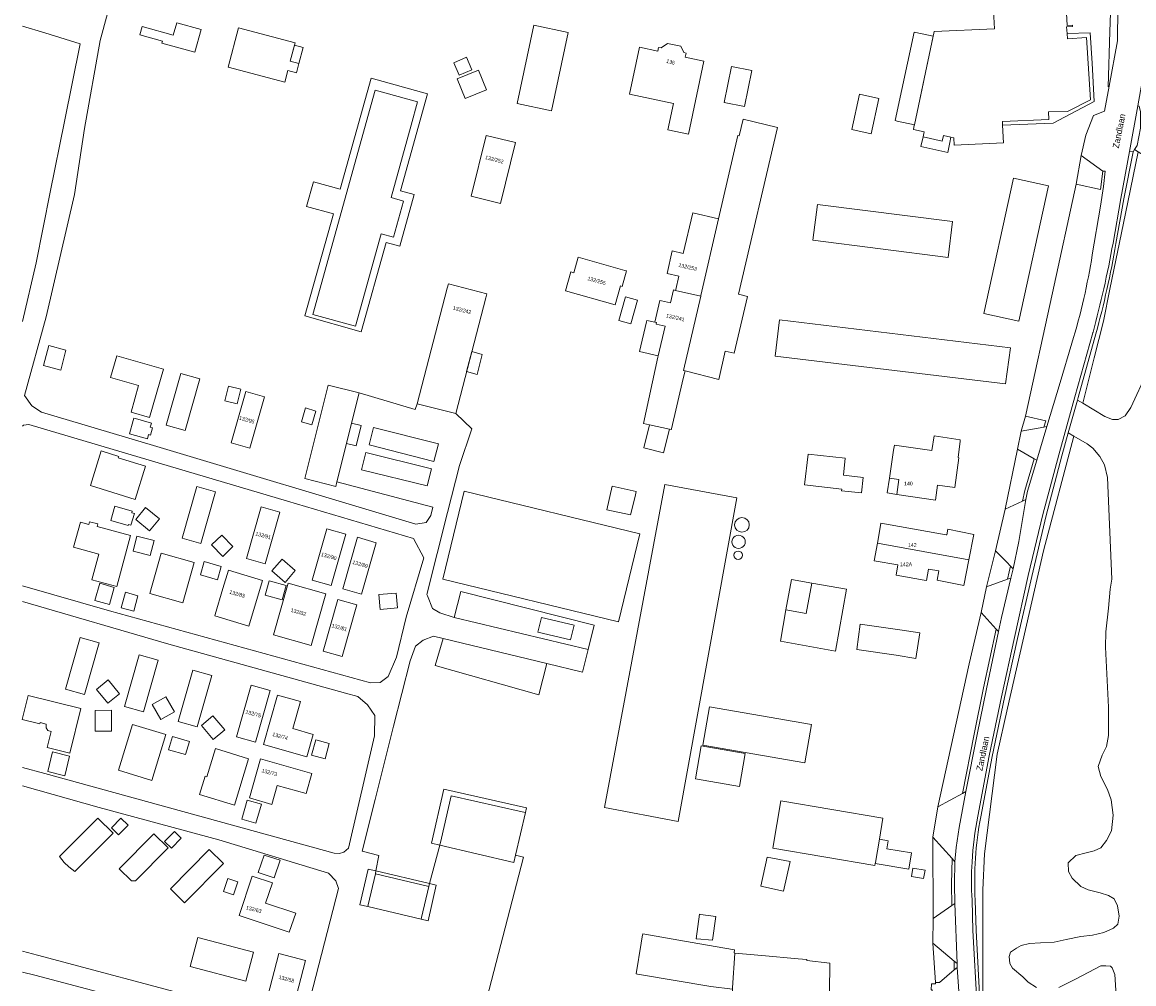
# Model space of a CAD drawing. Header units: metres. Extents: x 151448 to 154749, y 463108 to 465296.
# Tile 6 of 256: x 151450 to 151672, y 463329 to 463521. Entities that reach past the tile are written whole.
import ezdxf
from ezdxf.enums import TextEntityAlignment as Align

# ---------------------------------------------------------------- set-up
doc = ezdxf.new("R2010")
doc.units = ezdxf.units.M
for name, color, linetype, lineweight in [('B-PV-GR-GROENVOORZIENING-GV', 253, 'Continuous', 9), ('B-PV-GR-HOUTWAL-GV', 253, 'Continuous', 9), ('B-PV-OG-BEBOUWING-GV', 1, 'Continuous', 9), ('B-PV-OG-BEBOUWING-T18', 2, 'Continuous', 9), ('B-PV-OG-BEBOUWING_LUIFEL-GV', 1, 'Continuous', 9), ('B-PV-OG-BEBOUWING_SILO-GV', 1, 'Continuous', 9), ('B-PV-OG-TERREIN_BEGROEID-GV', 253, 'Continuous', 9), ('B-PV-OG-TERREIN_ERF-GV', 253, 'Continuous', 9), ('B-PV-OG-TOPOGRAFIE-T18', 2, 'Continuous', 9), ('B-PV-VH-GESLOTENVERHARDING-GV', 253, 'Continuous', 9), ('B-PV-VH-GESLOTENVERHARDING_ASFALT-GV', 253, 'Continuous', 9), ('B-PV-VH-GESLOTENVERHARDING_KUNSTSTOF-GV', 253, 'Continuous', 9), ('B-PV-VH-HALFVERHARDING-GV', 253, 'Continuous', 9), ('B-PV-VH-ONVERHARD-GV', 253, 'Continuous', 9), ('B-PV-VH-OPENVERHARDING-GV', 253, 'Continuous', 9)]:
    doc.layers.add(name, color=color, linetype=linetype, lineweight=lineweight)
doc.styles.add('Drong', font='txt', dxfattribs={"height": 1.8})

msp = doc.modelspace()

# ---------------------------------------------------------------- linework, layer by layer
at = {"layer": 'B-PV-GR-GROENVOORZIENING-GV', "flags": 128}
for points in [[(151660.105, 463488.202), (151665.006, 463487.195), (151665.006, 463487.18), (151665.434, 463490.856), (151661.127, 463493.969)], [(151649.156, 463438.921), (151653.654, 463439.774), (151654.057, 463441.019), (151650.04, 463441.931)], [(151648.425, 463435.33), (151645.94, 463423.38), (151649.423, 463424.994), (151649.892, 463427.088), (151651.744, 463433.451)], [(151642.226, 463407.859), (151646.441, 463409.418), (151646.79, 463410.912), (151647.052, 463412.018), (151646.285, 463412.812), (151644.038, 463415.074)], [(151638.761, 463392.495), (151632.572, 463363.986), (151637.471, 463366.653), (151639.763, 463378.509), (151641.675, 463387.706), (151644.201, 463399.427), (151641.174, 463402.74)], [(151631.629, 463341.725), (151635.319, 463344.327), (151635.268, 463348.582), (151635.382, 463353.682), (151631.539, 463357.92)], [(151632.05, 463328.963), (151632.879, 463328.954), (151635.828, 463331.479), (151635.775, 463333.208), (151631.575, 463336.77)]]:
    msp.add_lwpolyline(points, close=True, dxfattribs=at)
for points in [[(151661.469, 463444.505), (151663.714, 463453.612), (151665.577, 463460.896), (151666.883, 463467.289), (151669.965, 463482.385), (151672.478, 463494.691), (151671.776, 463495.144), (151671.473, 463494.683), (151669.671, 463485.292), (151668.08, 463476.365)], [(151680.315, 463484.856), (151680.255, 463485.255), (151679.825, 463486.651), (151679.354, 463487.872), (151678.205, 463491.043), (151675.001, 463493.063), (151672.478, 463494.691), (151669.965, 463482.385), (151666.883, 463467.289), (151665.577, 463460.896), (151663.714, 463453.612), (151661.469, 463444.505), (151665.863, 463441.846), (151667.364, 463441.266), (151668.492, 463441.272), (151669.897, 463441.992), (151671.068, 463443.662), (151677.534, 463457.743)], [(151664.08, 463458.402), (151660.522, 463445.661), (151660.382, 463445.163), (151661.469, 463444.505)]]:
    msp.add_lwpolyline(points, dxfattribs=at)
at = {"layer": 'B-PV-GR-GROENVOORZIENING-GV'}
for points in [[(151668.08, 463476.365, -0.011391), (151666.264, 463467.247)], [(151666.264, 463467.247, -0.0113139), (151664.08, 463458.402)]]:
    msp.add_lwpolyline(points, format="xyb", dxfattribs=at)
at = {"layer": 'B-PV-GR-HOUTWAL-GV', "flags": 128}
for points in [[(151641.392, 463290.121), (151643.093, 463309.502), (151641.497, 463322.696), (151641.52, 463347.412), (151641.854, 463354.619), (151644.357, 463374.471), (151646.455, 463383.684), (151648.965, 463394.71), (151653.595, 463415.041), (151659.699, 463437.931), (151658.533, 463438.604), (151657.247, 463434.039), (151654.131, 463422.13), (151651.267, 463409.985), (151648.457, 463397.605), (151645.867, 463385.78), (151643.38, 463374.049), (151641.114, 463362.006), (151641.114, 463362.004), (151641.114, 463362.001)], [(151652.225, 463327.971), (151650.556, 463329.026), (151649.495, 463330.078), (151647.467, 463331.821), (151646.9, 463332.765), (151646.774, 463334.123), (151647.048, 463334.982), (151648.233, 463335.828), (151649.151, 463336.308), (151650.836, 463336.714), (151653.004, 463336.855), (151655.722, 463337.005), (151658.172, 463337.513), (151661.055, 463338.115), (151663.423, 463338.404), (151665.642, 463338.936), (151667.609, 463339.767), (151668.434, 463340.563), (151668.737, 463342.19), (151668.382, 463344.223), (151667.735, 463345.63), (151666.608, 463346.318), (151664.906, 463346.808), (151662.537, 463347.417), (151661.049, 463348.07), (151659.34, 463349.732), (151658.578, 463351.064), (151658.546, 463352.828), (151660.054, 463354.273), (151662.157, 463354.804), (151663.712, 463355.208), (151665.047, 463355.811), (151666.206, 463357.308), (151667.156, 463359.191), (151667.505, 463362.309), (151667.088, 463365.369), (151666.356, 463367.453), (151665.05, 463370.034), (151664.55, 463372.065), (151665.292, 463374.278), (151666.157, 463376.001), (151666.566, 463378.208), (151666.615, 463381.117), (151666.564, 463383.909), (151666.015, 463395.851), (151666.047, 463398.89), (151666.568, 463403.66), (151666.934, 463407.457), (151667.246, 463409.388), (151666.386, 463429.702), (151665.791, 463432.208), (151664.834, 463433.913), (151663.444, 463435.581), (151662.3, 463436.428), (151659.699, 463437.931), (151653.595, 463415.041), (151648.965, 463394.71), (151646.455, 463383.684), (151644.357, 463374.471), (151641.854, 463354.619), (151641.52, 463347.412), (151641.497, 463322.696)], [(151639.995, 463345.384), (151640.184, 463339.329), (151641.007, 463324.111)], [(151668.595, 463318.877), (151667.877, 463330.555), (151667.318, 463331.847), (151667.008, 463332.189), (151666.052, 463332.273), (151665.068, 463332.255), (151660.123, 463329.691), (151658.56, 463328.867), (151656.667, 463327.979)]]:
    msp.add_lwpolyline(points, dxfattribs=at)
at = {"layer": 'B-PV-GR-HOUTWAL-GV'}
msp.add_lwpolyline([(151641.114, 463362.001, 0.0614441), (151639.995, 463345.384)], format="xyb", dxfattribs=at)
at = {"layer": 'B-PV-OG-BEBOUWING-GV', "flags": 128}
msp.add_lwpolyline([(151643.595, 463524.043), (151643.862, 463519.239), (151631.781, 463518.662), (151629.803, 463509.265), (151627.869, 463500.079), (151627.852, 463500), (151627.669, 463499.152), (151629.802, 463498.693), (151629.582, 463497.671), (151633.423, 463496.843), (151633.656, 463497.925), (151635.16, 463497.601), (151635.726, 463497.479), (151635.808, 463495.979), (151645.614, 463496.51), (151645.425, 463500), (151645.435, 463500.719), (151654.664, 463501.148), (151654.595, 463502.636), (151658.437, 463502.737), (151662.966, 463505.05), (151662.228, 463517.501), (151658.389, 463517.256), (151658.323, 463518.285), (151658.236, 463519.644), (151659.435, 463519.721), (151659.419, 463519.973), (151658.371, 463519.906), (151658.059, 463524.793)], dxfattribs=at)
for points in [[(151493.036, 463519.422), (151490.95, 463511.585), (151502.276, 463508.572), (151502.891, 463510.883), (151504.582, 463510.434), (151505.082, 463512.313), (151503.345, 463512.775), (151504.315, 463516.421)], [(151548.646, 463504.33), (151555.483, 463502.869), (151558.833, 463518.501), (151551.987, 463519.962)], [(151576.824, 463515.529), (151576.668, 463514.778), (151573.027, 463515.545), (151571.051, 463506.174), (151579.791, 463504.332), (151578.677, 463499.047), (151582.786, 463498.18), (151585.85, 463512.79), (151582.158, 463513.559), (151582.33, 463514.383), (151581.902, 463514.472), (151581.273, 463515.77), (151578.624, 463516.317), (151577.321, 463515.426)], [(151537.068, 463509.992), (151539.597, 463511.064), (151538.547, 463513.542), (151536.018, 463512.47)], [(151589.92, 463504.54), (151594.003, 463503.706), (151595.469, 463510.888), (151591.386, 463511.722)], [(151542.494, 463507.058), (151540.914, 463510.972), (151536.651, 463509.252), (151538.232, 463505.337)], [(151516.368, 463459.887), (151521.515, 463478.343), (151523.951, 463477.664), (151525.96, 463484.865), (151523.471, 463485.559), (151527.499, 463500), (151528.746, 463504.685), (151520.335, 463506.962), (151507.876, 463462.256)], [(151582.12, 463450.964), (151588.824, 463449.288), (151590.138, 463454.926), (151591.939, 463454.507), (151594.582, 463465.849), (151592.788, 463466.297), (151600.53, 463499.521), (151593.712, 463501.225), (151592.935, 463497.887), (151592.647, 463497.954), (151588.817, 463481.341), (151585.284, 463466.016), (151585.248, 463465.86), (151581.829, 463451.031)], [(151548.288, 463496.511), (151542.459, 463497.958), (151539.452, 463485.845), (151545.281, 463484.398)], [(151654.619, 463487.875), (151647.652, 463489.402), (151641.738, 463462.41), (151648.705, 463460.884)], [(151580.246, 463467.186), (151580.21, 463467.033), (151585.248, 463465.86), (151585.284, 463466.016), (151588.817, 463481.341), (151583.651, 463482.54), (151581.759, 463474.42), (151579.577, 463474.929), (151578.522, 463470.4), (151580.868, 463469.853)], [(151607.61, 463477.033), (151634.573, 463473.624), (151635.476, 463480.767), (151608.513, 463484.177)], [(151569.214, 463467.915), (151569.57, 463467.814), (151570.453, 463470.929), (151570.097, 463471.029), (151560.784, 463473.669), (151559.901, 463470.555), (151559.317, 463470.72), (151558.25, 463466.956), (151568.147, 463464.15)], [(151528.714, 463444.429), (151536.368, 463442.445), (151542.351, 463465.523), (151542.572, 463466.376), (151534.917, 463468.36), (151534.696, 463467.507)], [(151575.04, 463440.204), (151578.994, 463439.361), (151579.394, 463439.276), (151579.432, 463439.438), (151581.763, 463449.433), (151582.12, 463450.964), (151581.829, 463451.031), (151585.248, 463465.86), (151580.21, 463467.033), (151579.809, 463467.127), (151579.203, 463464.523), (151577.425, 463464.937), (151577.096, 463465.014), (151576.088, 463460.688), (151576.417, 463460.611), (151576.35, 463460.323), (151578.121, 463459.91), (151576.741, 463453.986), (151576.681, 463453.73), (151573.853, 463440.457)], [(151568.879, 463461.034), (151571.292, 463460.385), (151572.634, 463465.108), (151570.248, 463465.781)], [(151647.006, 463455.574), (151600.948, 463461.163), (151600.07, 463453.919), (151646.035, 463448.403)], [(151492.798, 463444.417), (151493.49, 463447.327), (151491.039, 463447.91), (151490.347, 463445)], [(151494.477, 463446.893), (151491.555, 463436.606), (151495.306, 463435.54), (151498.229, 463445.827)], [(151512.677, 463428.869), (151514.574, 463436.485), (151515.584, 463440.539), (151517.087, 463446.571), (151510.93, 463448.105), (151506.289, 463429.475), (151512.446, 463427.941)], [(151508.469, 463442.97), (151506.418, 463443.578), (151505.605, 463440.838), (151507.655, 463440.229)], [(151624.345, 463426.341), (151632.107, 463425.207), (151632.489, 463428.167), (151635.934, 463427.722), (151636.699, 463433.653), (151636.6, 463433.671), (151636.971, 463436.925), (151637.008, 463437.25), (151631.798, 463438.011), (151631.369, 463435.078), (151623.864, 463436.175), (151623.718, 463435.175), (151622.895, 463429.548), (151624.774, 463429.274)], [(151606.645, 463434.354), (151605.968, 463428.216), (151613.364, 463427.399), (151613.328, 463427.066), (151617.297, 463426.627), (151617.639, 463429.729), (151613.712, 463430.163), (151614.084, 463433.533)], [(151580.751, 463361.084), (151592.438, 463425.635), (151578.077, 463428.32), (151566.019, 463363.837)], [(151572.382, 463426.897), (151567.55, 463427.956), (151566.52, 463423.26), (151571.22, 463422.23), (151571.414, 463423.009), (151572.215, 463426.225)], [(151494.643, 463413.536), (151498.395, 463412.47), (151501.317, 463422.757), (151497.565, 463423.823)], [(151620.485, 463416.602), (151638.744, 463413.246), (151639.729, 463418.355), (151634.504, 463419.363), (151634.309, 463418.259), (151634.178, 463418.282), (151621.187, 463420.576), (151621.104, 463420.107)], [(151489.712, 463418.222), (151487.685, 463416.25), (151489.907, 463413.964), (151491.935, 463415.936)], [(151507.767, 463409.206), (151511.518, 463408.141), (151514.441, 463418.428), (151510.689, 463419.493)], [(151513.828, 463407.481), (151517.58, 463406.415), (151520.502, 463416.702), (151516.75, 463417.768)], [(151629.812, 463409.203), (151630.251, 463409.122), (151630.658, 463411.426), (151632.729, 463411.06), (151632.405, 463409.226), (151637.758, 463408.136), (151638.744, 463413.246), (151620.485, 463416.602), (151619.866, 463413.097), (151624.573, 463412.265), (151624.198, 463410.243)], [(151499.704, 463411.068), (151502.326, 463408.777), (151504.379, 463411.128), (151501.758, 463413.418)], [(151489.936, 463407.551), (151488.389, 463402.397), (151488.295, 463402.082), (151495.091, 463400.043), (151497.824, 463409.148), (151491.028, 463411.188)], [(151499.135, 463409.101), (151498.35, 463406.236), (151501.767, 463405.3), (151502.551, 463408.166)], [(151500.055, 463398.312), (151507.558, 463396.18), (151510.481, 463406.467), (151502.977, 463408.599)], [(151614.346, 463407.403), (151607.379, 463408.654), (151606.283, 463402.551), (151602.254, 463403.275), (151601.138, 463397.058), (151612.134, 463395.083)], [(151513.7, 463393.998), (151516.623, 463404.285), (151512.871, 463405.351), (151509.949, 463395.064)], [(151524.744, 463403.683), (151524.496, 463406.647), (151521.026, 463406.357), (151521.274, 463403.393)], [(151617.076, 463400.428), (151616.372, 463395.358), (151624.262, 463394.263), (151628.184, 463393.613), (151628.982, 463398.703), (151624.966, 463399.333)], [(151492.663, 463377.978), (151496.415, 463376.912), (151499.337, 463387.199), (151495.585, 463388.265)], [(151500.854, 463386.299), (151498.058, 463376.456), (151506.691, 463374.004), (151507.951, 463378.441), (151503.877, 463379.599), (151505.412, 463385.005)], [(151606.034, 463372.775), (151607.356, 463380.404), (151586.964, 463383.938), (151585.642, 463376.309)], [(151507.615, 463374.275), (151510.321, 463373.541), (151511.151, 463376.602), (151508.446, 463377.336)], [(151584.173, 463369.612), (151592.991, 463368.083), (151594.127, 463374.636), (151585.308, 463376.164)], [(151486.756, 463369.99), (151486.374, 463370.106), (151485.257, 463366.437), (151492.237, 463364.312), (151495.065, 463373.602), (151488.467, 463375.611)], [(151499.709, 463364.491), (151500.787, 463368.283), (151506.556, 463366.644), (151507.701, 463370.679), (151497.455, 463373.589), (151495.232, 463365.763)], [(151493.684, 463361.524), (151496.516, 463360.71), (151497.619, 463364.546), (151494.786, 463365.359)], [(151548.315, 463354.377), (151550.292, 463362.851), (151549.651, 463362.997), (151535.481, 463366.217), (151533.559, 463357.757), (151533.227, 463356.333), (151547.969, 463352.895)], [(151620.047, 463352.69), (151620.082, 463352.891), (151620.875, 463357.542), (151621.586, 463361.709), (151601.248, 463365.178), (151599.644, 463355.764), (151619.98, 463352.295)], [(151620.875, 463357.542), (151620.082, 463352.891), (151620.047, 463352.69), (151626.76, 463351.545), (151627.315, 463354.798), (151622.344, 463355.646), (151622.617, 463357.245)], [(151496.998, 463350.873), (151500.18, 463349.82), (151501.343, 463353.332), (151498.161, 463354.385)], [(151597.211, 463348.17), (151601.748, 463347.137), (151603.095, 463353.056), (151598.497, 463353.958)], [(151490.901, 463349.666), (151490.055, 463347.108), (151492.051, 463346.447), (151492.898, 463349.005)], [(151495.79, 463350.174), (151493.154, 463342.335), (151503.182, 463338.963), (151504.466, 463342.782), (151498.458, 463344.803), (151499.809, 463348.822)], [(151518.832, 463344.096), (151529.456, 463341.611), (151529.532, 463341.936), (151530.98, 463348.127), (151520.355, 463350.611), (151518.908, 463344.42)], [(151572.635, 463330.603), (151587.258, 463328.169), (151591.586, 463327.648), (151591.612, 463327.645), (151591.612, 463327.863), (151592.081, 463334.832), (151591.922, 463334.847), (151591.983, 463335.493), (151584.685, 463336.746), (151573.675, 463338.637), (151573.586, 463338.081), (151573.383, 463336.823), (151572.387, 463330.644)], [(151484.91, 463337.944), (151483.383, 463332.147), (151494.485, 463329.215), (151496.02, 463335.026)], [(151501.112, 463334.72), (151498.818, 463326.019), (151504.14, 463324.606), (151506.439, 463333.313)], [(151591.612, 463327.645), (151591.612, 463327.143), (151604.812, 463327.071), (151606.246, 463327.063), (151610.949, 463327.038), (151610.98, 463332.825), (151606.412, 463333.362), (151606.412, 463333.538), (151604.676, 463333.676), (151597.449, 463334.325), (151592.081, 463334.832), (151591.612, 463327.863)]]:
    msp.add_lwpolyline(points, close=True, dxfattribs=at)
at = {"layer": 'B-PV-OG-BEBOUWING_LUIFEL-GV', "flags": 128}
for points in [[(151624.038, 463500.906), (151624.439, 463500.819), (151627.869, 463500.079), (151629.662, 463508.597), (151629.803, 463509.265), (151631.589, 463517.752), (151628.156, 463518.475), (151627.842, 463518.541)], [(151658.323, 463518.285), (151658.389, 463517.256), (151662.228, 463517.501), (151662.966, 463505.05), (151658.437, 463502.737), (151654.595, 463502.636), (151654.664, 463501.148), (151645.435, 463500.719), (151645.425, 463500), (151655.55, 463500.373), (151663.714, 463504.75), (151663.294, 463512.374), (151662.959, 463518.455)], [(151505.082, 463512.313), (151505.932, 463515.509), (151504.195, 463515.971), (151503.345, 463512.775)], [(151513.35, 463487.203), (151507.993, 463488.696), (151506.625, 463483.788), (151511.981, 463482.296), (151506.3, 463461.927), (151517.535, 463458.793), (151522.508, 463476.621), (151525.215, 463475.866), (151528.086, 463486.158), (151525.378, 463486.913), (151530.773, 463506.255), (151519.538, 463509.389)], [(151516.368, 463459.887), (151507.876, 463462.256), (151520.335, 463506.962), (151528.746, 463504.685), (151527.499, 463500), (151523.471, 463485.559), (151525.96, 463484.865), (151523.951, 463477.664), (151521.515, 463478.343)], [(151616.887, 463506.181), (151615.368, 463499.137), (151619.27, 463498.296), (151620.79, 463505.339)], [(151629.582, 463497.671), (151629.162, 463495.725), (151634.507, 463494.573), (151634.926, 463496.519), (151635.16, 463497.601), (151633.656, 463497.925), (151633.423, 463496.843)], [(151576.741, 463453.986), (151578.121, 463459.91), (151576.35, 463460.323), (151576.417, 463460.611), (151576.088, 463460.688), (151574.49, 463461.06), (151574.423, 463460.772), (151573.043, 463454.848)], [(151538.542, 463450.832), (151540.644, 463450.287), (151541.677, 463454.268), (151539.574, 463454.813)], [(151515.584, 463440.539), (151514.574, 463436.485), (151516.521, 463436), (151517.531, 463440.054)], [(151578.994, 463439.361), (151575.04, 463440.204), (151573.899, 463435.639), (151577.819, 463434.659)], [(151622.895, 463429.548), (151622.466, 463426.616), (151624.345, 463426.341), (151624.774, 463429.273)], [(151607.379, 463408.654), (151603.35, 463409.378), (151602.254, 463403.275), (151606.283, 463402.551)], [(151552.774, 463398.846), (151559.281, 463397.291), (151559.984, 463400.233), (151553.476, 463401.788)], [(151533.181, 463356.344), (151533.227, 463356.333), (151533.559, 463357.757), (151535.481, 463366.217), (151549.651, 463362.997), (151550.292, 463362.851), (151550.513, 463363.825), (151533.975, 463367.548), (151531.539, 463356.727)], [(151518.832, 463344.096), (151518.908, 463344.42), (151520.355, 463350.611), (151530.98, 463348.127), (151529.532, 463341.936), (151529.456, 463341.611), (151530.888, 463341.276), (151532.474, 463348.399), (151531.137, 463348.712), (151520.47, 463351.206), (151518.924, 463351.568), (151517.263, 463344.463)], [(151627.28, 463350.083), (151629.701, 463349.67), (151629.985, 463351.337), (151627.565, 463351.75)], [(151584.49, 463337.671), (151587.61, 463337.381), (151588.274, 463342.111), (151585.174, 463342.546), (151584.977, 463342.574), (151584.302, 463337.688)]]:
    msp.add_lwpolyline(points, close=True, dxfattribs=at)
at = {"layer": 'B-PV-OG-BEBOUWING_SILO-GV'}
for points in [[(151593.466, 463421.718, 1), (151593.466, 463418.798)], [(151593.466, 463418.798, 1), (151593.466, 463421.718)], [(151592.783, 463418.211, 1.0003731), (151592.783, 463415.53)], [(151592.783, 463415.53, 1.0003731), (151592.783, 463418.211)], [(151592.71, 463415.019, 1), (151592.71, 463413.347)], [(151592.71, 463413.347, 1), (151592.71, 463415.019)]]:
    msp.add_lwpolyline(points, format="xyb", dxfattribs=at)
at = {"layer": 'B-PV-OG-TERREIN_BEGROEID-GV', "flags": 128}
for points in [[(151677.534, 463457.743), (151671.068, 463443.662), (151669.897, 463441.992), (151668.492, 463441.272), (151667.364, 463441.266), (151665.863, 463441.846), (151661.469, 463444.505), (151660.382, 463445.163), (151658.533, 463438.604), (151659.699, 463437.931), (151662.3, 463436.428), (151663.444, 463435.581), (151664.834, 463433.913), (151665.791, 463432.208), (151666.386, 463429.702), (151667.246, 463409.388), (151666.934, 463407.457), (151666.568, 463403.66), (151666.047, 463398.89), (151666.015, 463395.851), (151666.564, 463383.909), (151666.615, 463381.117), (151666.566, 463378.208), (151666.157, 463376.001), (151665.292, 463374.278), (151664.55, 463372.065), (151665.05, 463370.034), (151666.356, 463367.453), (151667.088, 463365.369), (151667.505, 463362.309), (151667.156, 463359.191), (151666.206, 463357.308), (151665.047, 463355.811), (151663.712, 463355.208), (151662.157, 463354.804), (151660.054, 463354.273), (151658.546, 463352.828), (151658.578, 463351.064), (151659.34, 463349.732), (151661.049, 463348.07), (151662.537, 463347.417), (151664.906, 463346.808), (151666.608, 463346.318), (151667.735, 463345.63), (151668.382, 463344.223), (151668.737, 463342.19), (151668.434, 463340.563), (151667.609, 463339.767), (151665.642, 463338.936), (151663.423, 463338.404), (151661.055, 463338.115), (151658.172, 463337.513), (151655.722, 463337.005), (151653.004, 463336.855), (151650.836, 463336.714), (151649.151, 463336.308), (151648.233, 463335.828), (151647.048, 463334.982), (151646.774, 463334.123), (151646.9, 463332.765), (151647.467, 463331.821), (151649.495, 463330.078), (151650.556, 463329.026), (151652.225, 463327.971)], [(151656.667, 463327.979), (151658.56, 463328.867), (151660.123, 463329.691), (151665.068, 463332.255), (151666.052, 463332.273), (151667.008, 463332.189), (151667.318, 463331.847), (151667.877, 463330.555), (151668.595, 463318.877)]]:
    msp.add_lwpolyline(points, dxfattribs=at)
at = {"layer": 'B-PV-OG-TERREIN_ERF-GV', "flags": 128}
for points in [[(151470.674, 463536.315), (151465.432, 463516.9), (151462.316, 463499.328), (151460.333, 463486.149), (151454.667, 463461.774), (151450.363, 463446.091), (151451.805, 463443.976), (151453.771, 463442.734), (151476.09, 463436.065), (151528.445, 463420.42), (151530.456, 463420.698), (151531.393, 463422.143), (151531.794, 463423.817), (151512.677, 463428.869), (151512.446, 463427.941), (151506.289, 463429.475), (151510.93, 463448.105), (151517.087, 463446.571), (151528.269, 463443.269), (151528.714, 463444.429), (151534.696, 463467.507), (151534.917, 463468.36), (151542.572, 463466.376), (151542.351, 463465.523), (151536.368, 463442.445), (151539.57, 463439.399), (151537.119, 463432.095), (151534.757, 463422.718), (151530.641, 463406.377), (151530.753, 463406.085), (151531.712, 463403.598), (151533.224, 463402.691), (151536.052, 463401.789), (151537.379, 463406.952), (151563.964, 463400.227), (151562.764, 463395.407), (151561.634, 463390.866), (151554.548, 463392.577), (151552.984, 463386.353), (151532.281, 463392.187), (151533.865, 463397.61), (151531.964, 463398.078), (151529.864, 463397.28), (151528.349, 463396.04), (151527.275, 463393.149), (151523.933, 463380.123), (151520.287, 463365.485), (151517.708, 463355.118), (151521.067, 463354.286), (151520.47, 463351.206), (151520.355, 463350.611), (151530.98, 463348.127), (151531.137, 463348.712), (151533.181, 463356.344), (151533.227, 463356.333), (151533.559, 463357.757), (151535.481, 463366.217), (151549.651, 463362.997), (151550.292, 463362.851), (151548.315, 463354.377), (151549.918, 463353.94), (151541.237, 463320.622)], [(151658.059, 463524.793), (151658.371, 463519.906), (151659.419, 463519.973), (151659.435, 463519.721), (151658.236, 463519.644), (151658.323, 463518.285), (151658.389, 463517.256), (151662.228, 463517.501), (151662.966, 463505.05), (151658.437, 463502.737), (151654.595, 463502.636), (151654.664, 463501.148), (151645.435, 463500.719), (151645.425, 463500), (151645.614, 463496.51), (151635.808, 463495.979), (151635.726, 463497.479), (151635.16, 463497.601), (151633.656, 463497.925), (151633.423, 463496.843), (151629.582, 463497.671), (151629.802, 463498.693), (151627.669, 463499.152), (151627.852, 463500), (151627.869, 463500.079), (151629.803, 463509.265), (151631.781, 463518.662), (151643.862, 463519.239), (151643.595, 463524.043)], [(151631.225, 463327.485), (151631.259, 463328.713), (151632.046, 463328.67), (151632.05, 463328.963), (151631.575, 463336.77), (151631.629, 463341.725), (151631.539, 463357.92), (151632.572, 463363.986), (151638.761, 463392.495), (151641.174, 463402.74), (151642.226, 463407.859), (151644.038, 463415.074), (151645.94, 463423.38), (151648.425, 463435.33), (151649.156, 463438.921), (151650.04, 463441.931), (151655.39, 463466.547), (151660.105, 463488.202), (151661.127, 463493.969), (151662.067, 463497.985), (151663.559, 463501.926), (151665.799, 463502.772), (151666.723, 463507.807), (151666.531, 463507.632), (151666.852, 463518.703), (151666.958, 463522.38)], [(151449.983, 463408.092), (151467.336, 463403.074), (151519.395, 463388.725), (151521.323, 463388.807), (151522.865, 463389.968), (151524.536, 463393.862), (151526.464, 463401.862), (151529.988, 463413.695), (151527.93, 463417.504), (151502.843, 463424.955), (151451.229, 463440.283), (151450.138, 463440.123), (151449.983, 463439.97)], [(151449.983, 463371.825), (151454.387, 463370.629), (151512.106, 463354.731), (151513.207, 463354.687), (151514.074, 463354.966), (151514.97, 463355.774), (151520.141, 463378.189), (151520.236, 463382.218), (151518.774, 463384.318), (151516.844, 463385.999), (151514.378, 463386.684), (151479.172, 463396.475), (151449.983, 463404.968)], [(151449.983, 463335.203), (151452.924, 463334.419), (151486.417, 463325.496), (151501.483, 463321.609), (151504.72, 463321.69), (151506.825, 463323.715), (151512.977, 463347.684), (151512.491, 463349.223), (151510.973, 463350.763), (151489.118, 463357.403), (151465.239, 463363.881), (151449.983, 463368.156)], [(151491.349, 463320.103), (151452.385, 463330.395), (151449.983, 463331.032)]]:
    msp.add_lwpolyline(points, dxfattribs=at)
for points in [[(151666.958, 463522.38), (151666.852, 463518.703), (151666.531, 463507.632), (151666.723, 463507.807), (151668.38, 463516.842), (151668.469, 463523.443), (151668.496, 463525.702), (151667.957, 463525.709), (151667.534, 463526.229), (151667.084, 463526.726)], [(151485.603, 463519.097), (151484.335, 463514.538), (151477.768, 463516.364), (151477.869, 463516.782), (151473.392, 463518.026), (151473.854, 463519.688), (151480.044, 463517.967), (151480.735, 463520.45)], [(151504.315, 463516.421), (151503.345, 463512.775), (151505.082, 463512.313), (151504.582, 463510.434), (151502.891, 463510.883), (151502.276, 463508.572), (151490.95, 463511.585), (151493.036, 463519.422)], [(151551.987, 463519.962), (151558.833, 463518.501), (151555.483, 463502.869), (151548.646, 463504.33)], [(151577.321, 463515.426), (151578.624, 463516.317), (151581.273, 463515.77), (151581.902, 463514.472), (151582.33, 463514.383), (151582.158, 463513.559), (151585.85, 463512.79), (151582.786, 463498.18), (151578.677, 463499.047), (151579.791, 463504.332), (151571.051, 463506.174), (151573.027, 463515.545), (151576.668, 463514.778), (151576.824, 463515.529)], [(151536.018, 463512.47), (151538.547, 463513.542), (151539.597, 463511.064), (151537.068, 463509.992)], [(151591.386, 463511.722), (151595.469, 463510.888), (151594.003, 463503.706), (151589.92, 463504.54)], [(151538.232, 463505.337), (151536.651, 463509.252), (151540.914, 463510.972), (151542.494, 463507.058)], [(151507.876, 463462.256), (151520.335, 463506.962), (151528.746, 463504.685), (151527.499, 463500), (151523.471, 463485.559), (151525.96, 463484.865), (151523.951, 463477.664), (151521.515, 463478.343), (151516.368, 463459.887)], [(151592.935, 463497.887), (151593.712, 463501.225), (151600.53, 463499.521), (151592.788, 463466.297), (151594.582, 463465.849), (151591.939, 463454.507), (151590.138, 463454.926), (151588.824, 463449.288), (151582.12, 463450.964), (151581.763, 463449.433), (151579.432, 463439.438), (151579.394, 463439.276), (151578.994, 463439.361), (151575.04, 463440.204), (151573.853, 463440.457), (151576.681, 463453.73), (151576.741, 463453.986), (151578.121, 463459.91), (151576.35, 463460.323), (151576.417, 463460.611), (151576.088, 463460.688), (151577.096, 463465.014), (151577.425, 463464.937), (151579.203, 463464.523), (151579.809, 463467.127), (151580.21, 463467.033), (151580.246, 463467.186), (151580.868, 463469.853), (151578.522, 463470.4), (151579.577, 463474.929), (151581.759, 463474.42), (151583.651, 463482.54), (151588.817, 463481.341), (151592.647, 463497.954)], [(151545.281, 463484.398), (151539.452, 463485.845), (151542.459, 463497.958), (151548.288, 463496.511)], [(151648.705, 463460.884), (151641.738, 463462.41), (151647.652, 463489.402), (151654.619, 463487.875)], [(151608.513, 463484.177), (151635.476, 463480.767), (151634.573, 463473.624), (151607.61, 463477.033)], [(151568.147, 463464.15), (151558.25, 463466.956), (151559.317, 463470.72), (151559.901, 463470.555), (151560.784, 463473.669), (151570.097, 463471.029), (151570.453, 463470.929), (151569.57, 463467.814), (151569.214, 463467.915)], [(151570.248, 463465.781), (151572.634, 463465.108), (151571.292, 463460.385), (151568.879, 463461.034)], [(151646.035, 463448.403), (151600.07, 463453.919), (151600.948, 463461.163), (151647.006, 463455.574)], [(151455.225, 463456.021), (151458.625, 463455.127), (151457.58, 463451.147), (151454.179, 463452.04)], [(151468.77, 463453.984), (151478.072, 463451.342), (151475.323, 463441.665), (151471.61, 463442.72), (151473.129, 463448.068), (151467.541, 463449.656)], [(151478.648, 463440.148), (151481.57, 463450.435), (151485.322, 463449.37), (151482.399, 463439.082)], [(151490.347, 463445), (151491.039, 463447.91), (151493.49, 463447.327), (151492.798, 463444.417)], [(151498.229, 463445.827), (151495.306, 463435.54), (151491.555, 463436.606), (151494.477, 463446.893)], [(151507.655, 463440.229), (151505.605, 463440.838), (151506.418, 463443.578), (151508.469, 463442.97)], [(151475.69, 463440.566), (151475.454, 463439.735), (151475.874, 463439.615), (151475.464, 463438.17), (151475.112, 463438.27), (151474.866, 463437.406), (151471.281, 463438.424), (151472.027, 463441.051), (151472.172, 463441.564), (151472.512, 463441.468)], [(151624.774, 463429.274), (151622.895, 463429.548), (151623.718, 463435.175), (151623.864, 463436.175), (151631.369, 463435.078), (151631.798, 463438.011), (151637.008, 463437.25), (151636.971, 463436.925), (151636.6, 463433.671), (151636.699, 463433.653), (151635.934, 463427.722), (151632.489, 463428.167), (151632.107, 463425.207), (151624.345, 463426.341)], [(151465.665, 463435.002), (151469.148, 463433.913), (151469.06, 463433.63), (151474.477, 463431.937), (151472.407, 463425.317), (151463.507, 463428.099)], [(151614.084, 463433.533), (151613.712, 463430.163), (151617.639, 463429.729), (151617.297, 463426.627), (151613.328, 463427.066), (151613.364, 463427.399), (151605.968, 463428.216), (151606.645, 463434.354)], [(151484.7, 463427.903), (151488.452, 463426.837), (151485.53, 463416.55), (151481.778, 463417.616)], [(151533.826, 463409.411), (151538.09, 463426.987), (151573.101, 463418.493), (151568.837, 463400.917)], [(151566.019, 463363.837), (151578.077, 463428.32), (151592.438, 463425.635), (151580.751, 463361.084)], [(151572.215, 463426.225), (151571.414, 463423.009), (151571.22, 463422.23), (151566.52, 463423.26), (151567.55, 463427.956), (151572.382, 463426.897)], [(151471.597, 463420.164), (151471.091, 463420.308), (151471.042, 463420.138), (151467.58, 463421.127), (151468.391, 463423.969), (151471.854, 463422.98), (151471.767, 463422.678), (151472.274, 463422.534)], [(151477.258, 463421.427), (151475.302, 463419.067), (151472.557, 463421.341), (151474.513, 463423.701)], [(151494.643, 463413.536), (151497.565, 463423.823), (151501.317, 463422.757), (151498.395, 463412.47)], [(151461.498, 463420.812), (151463.19, 463420.355), (151463.31, 463420.873), (151464.982, 463420.484), (151464.848, 463419.907), (151471.501, 463418.109), (151468.757, 463407.957), (151463.789, 463409.299), (151465.178, 463414.439), (151460.144, 463415.8)], [(151621.104, 463420.107), (151621.187, 463420.576), (151634.178, 463418.282), (151634.309, 463418.259), (151634.504, 463419.363), (151639.729, 463418.355), (151638.744, 463413.246), (151637.758, 463408.136), (151632.405, 463409.226), (151632.729, 463411.06), (151630.658, 463411.426), (151630.251, 463409.122), (151629.812, 463409.203), (151624.198, 463410.243), (151624.573, 463412.265), (151619.866, 463413.097), (151620.485, 463416.602)], [(151489.712, 463418.222), (151491.935, 463415.936), (151489.907, 463413.964), (151487.685, 463416.25)], [(151507.767, 463409.206), (151510.689, 463419.493), (151514.441, 463418.428), (151511.518, 463408.141)], [(151475.449, 463414.146), (151472.02, 463414.997), (151472.765, 463417.995), (151476.193, 463417.142)], [(151513.828, 463407.481), (151516.75, 463417.768), (151520.502, 463416.702), (151517.58, 463406.415)], [(151475.352, 463406.554), (151477.637, 463414.599), (151484.217, 463412.731), (151481.931, 463404.685)], [(151488.826, 463409.296), (151485.436, 463410.285), (151486.211, 463412.943), (151489.602, 463411.954)], [(151499.704, 463411.068), (151501.758, 463413.418), (151504.379, 463411.128), (151502.326, 463408.777)], [(151489.936, 463407.551), (151491.028, 463411.188), (151497.824, 463409.148), (151495.091, 463400.043), (151488.295, 463402.082), (151488.389, 463402.397)], [(151464.394, 463405.156), (151465.365, 463408.592), (151468.269, 463407.772), (151467.298, 463404.335)], [(151499.135, 463409.101), (151502.551, 463408.166), (151501.767, 463405.3), (151498.35, 463406.236)], [(151500.055, 463398.312), (151502.977, 463408.599), (151510.481, 463406.467), (151507.558, 463396.18)], [(151612.134, 463395.083), (151601.138, 463397.058), (151602.254, 463403.275), (151606.283, 463402.551), (151607.379, 463408.654), (151614.346, 463407.403)], [(151469.657, 463403.704), (151470.491, 463406.799), (151472.992, 463406.125), (151472.158, 463403.031)], [(151513.7, 463393.998), (151509.949, 463395.064), (151512.871, 463405.351), (151516.623, 463404.285)], [(151524.744, 463403.683), (151521.274, 463403.393), (151521.026, 463406.357), (151524.496, 463406.647)], [(151624.966, 463399.333), (151628.982, 463398.703), (151628.184, 463393.613), (151624.262, 463394.263), (151616.372, 463395.358), (151617.076, 463400.428)], [(151458.559, 463387.476), (151461.481, 463397.764), (151465.233, 463396.698), (151462.311, 463386.411)], [(151470.333, 463384.028), (151473.255, 463394.315), (151477.007, 463393.25), (151474.085, 463382.963)], [(151464.705, 463387.424), (151467.03, 463389.323), (151469.284, 463386.562), (151466.96, 463384.663)], [(151481.039, 463381.003), (151483.961, 463391.29), (151487.713, 463390.224), (151484.791, 463379.937)], [(151492.663, 463377.978), (151495.585, 463388.265), (151499.337, 463387.199), (151496.415, 463376.912)], [(151449.904, 463381.431), (151451.099, 463386.216), (151461.624, 463383.587), (151459.405, 463374.704), (151454.902, 463375.829), (151455.707, 463379.051), (151454.997, 463379.238), (151454.669, 463379.778), (151454.694, 463380.508), (151453.467, 463380.814), (151453.403, 463380.557)], [(151475.842, 463384.381), (151478.524, 463385.93), (151480.246, 463382.948), (151477.563, 463381.399)], [(151500.854, 463386.299), (151505.412, 463385.005), (151503.877, 463379.599), (151507.951, 463378.441), (151506.691, 463374.004), (151498.058, 463376.456)], [(151467.729, 463379.087), (151464.476, 463379.06), (151464.442, 463383.236), (151467.694, 463383.262)], [(151585.642, 463376.309), (151586.964, 463383.938), (151607.356, 463380.404), (151606.034, 463372.775)], [(151469.128, 463371.283), (151471.919, 463380.447), (151478.517, 463378.438), (151475.727, 463369.274)], [(151487.943, 463382.158), (151490.302, 463379.335), (151488.018, 463377.425), (151485.658, 463380.248)], [(151482.484, 463374.415), (151479.106, 463375.383), (151479.865, 463378.03), (151483.243, 463377.062)], [(151507.615, 463374.275), (151508.446, 463377.336), (151511.151, 463376.602), (151510.321, 463373.541)], [(151585.308, 463376.164), (151594.127, 463374.636), (151592.991, 463368.083), (151584.173, 463369.612)], [(151459.36, 463374.115), (151458.414, 463370.192), (151454.985, 463371.019), (151455.931, 463374.942)], [(151486.756, 463369.99), (151488.467, 463375.611), (151495.065, 463373.602), (151492.237, 463364.312), (151485.257, 463366.437), (151486.374, 463370.106)], [(151499.709, 463364.491), (151495.232, 463365.763), (151497.455, 463373.589), (151507.701, 463370.679), (151506.556, 463366.644), (151500.787, 463368.283)], [(151493.684, 463361.524), (151494.786, 463365.359), (151497.619, 463364.546), (151496.516, 463360.71)], [(151622.617, 463357.245), (151622.344, 463355.646), (151627.315, 463354.798), (151626.76, 463351.545), (151620.047, 463352.69), (151619.98, 463352.295), (151599.644, 463355.764), (151601.248, 463365.178), (151621.586, 463361.709), (151620.875, 463357.542)], [(151465.012, 463361.753), (151468.038, 463358.712), (151460.379, 463351.092), (151459.179, 463352.009), (151458.279, 463352.908), (151457.362, 463354.107)], [(151469.592, 463361.752), (151471.037, 463360.35), (151469.124, 463358.377), (151467.678, 463359.78)], [(151469.238, 463351.643), (151476.174, 463358.636), (151479.039, 463355.787), (151472.507, 463349.219), (151471.71, 463349.208)], [(151480.259, 463359.07), (151481.64, 463357.731), (151479.69, 463355.72), (151478.309, 463357.06)], [(151487.216, 463355.46), (151490.041, 463352.657), (151482.297, 463344.865), (151479.462, 463347.658)], [(151496.998, 463350.873), (151498.161, 463354.385), (151501.343, 463353.332), (151500.18, 463349.82)], [(151598.497, 463353.958), (151603.095, 463353.056), (151601.748, 463347.137), (151597.211, 463348.17)], [(151490.901, 463349.666), (151492.898, 463349.005), (151492.051, 463346.447), (151490.055, 463347.108)], [(151495.79, 463350.174), (151499.809, 463348.822), (151498.458, 463344.803), (151504.466, 463342.782), (151503.182, 463338.963), (151493.154, 463342.335)], [(151572.387, 463330.644), (151573.383, 463336.823), (151573.586, 463338.081), (151573.675, 463338.637), (151584.685, 463336.746), (151591.983, 463335.493), (151591.922, 463334.847), (151592.081, 463334.832), (151597.449, 463334.325), (151604.676, 463333.676), (151606.412, 463333.538), (151606.412, 463333.362), (151610.98, 463332.825), (151610.949, 463327.038), (151606.246, 463327.063), (151604.812, 463327.071), (151591.612, 463327.143), (151591.612, 463327.645), (151591.586, 463327.648), (151587.258, 463328.169), (151572.635, 463330.603)], [(151484.91, 463337.944), (151496.02, 463335.026), (151494.485, 463329.215), (151483.383, 463332.147)], [(151501.112, 463334.72), (151506.439, 463333.313), (151504.14, 463324.606), (151498.818, 463326.019)]]:
    msp.add_lwpolyline(points, close=True, dxfattribs=at)
at = {"layer": 'B-PV-VH-GESLOTENVERHARDING-GV', "flags": 128}
for points in [[(151674.214, 463515.959), (151674.464, 463522.489), (151668.46, 463522.685), (151668.469, 463523.443), (151668.38, 463516.842), (151666.723, 463507.807), (151665.799, 463502.772), (151663.559, 463501.926), (151662.067, 463497.985), (151661.127, 463493.969), (151665.434, 463490.856), (151665.944, 463490.801), (151665.618, 463487.79), (151665.018, 463483.809), (151663.348, 463474.108)], [(151667.488, 463476.49), (151669.077, 463485.381), (151670.778, 463494.777), (151672.417, 463503.832), (151673.612, 463510.546)], [(151668.08, 463476.365), (151669.671, 463485.292), (151671.473, 463494.683), (151670.853, 463494.767), (151670.778, 463494.777), (151669.077, 463485.381), (151667.488, 463476.49)], [(151663.494, 463458.679), (151663.481, 463458.633), (151663.468, 463458.586), (151659.892, 463445.819), (151656.655, 463434.214), (151653.509, 463422.293), (151650.592, 463410.139), (151647.857, 463397.766), (151645.256, 463385.949), (151642.757, 463374.158), (151640.519, 463362.119)], [(151640.519, 463362.119), (151642.757, 463374.158), (151645.256, 463385.949), (151647.857, 463397.766), (151650.592, 463410.139), (151653.509, 463422.293), (151656.655, 463434.214), (151659.892, 463445.819), (151663.468, 463458.586), (151663.481, 463458.633), (151663.494, 463458.679)], [(151641.114, 463362.001), (151641.114, 463362.004), (151641.114, 463362.006), (151643.38, 463374.049), (151645.867, 463385.78), (151648.457, 463397.605), (151651.267, 463409.985), (151654.131, 463422.13), (151657.247, 463434.039), (151658.533, 463438.604), (151660.382, 463445.163), (151660.522, 463445.661), (151664.08, 463458.402)], [(151659.279, 463456.508), (151656.945, 463448.685), (151654.283, 463439.886), (151652.267, 463433.155), (151650.424, 463426.956), (151650.124, 463425.313), (151648.706, 463416.961), (151647.555, 463411.475), (151647.097, 463409.645), (151645.258, 463401.792), (151644.652, 463398.951), (151642.275, 463387.572), (151640.363, 463378.418), (151638.142, 463367.028), (151636.765, 463359.851), (151636.172, 463355.889), (151635.961, 463353.049), (151635.865, 463348.609), (151635.914, 463344.725), (151636.392, 463332.728), (151636.417, 463331.953), (151637.197, 463320.556)], [(151639.365, 463352.991), (151639.364, 463352.974), (151639.364, 463352.958)], [(151639.364, 463352.958), (151639.364, 463352.974), (151639.365, 463352.991)], [(151639.359, 463345.398), (151639.359, 463345.395), (151639.359, 463345.393), (151639.546, 463339.297), (151640.396, 463324.053)], [(151640.396, 463324.053), (151639.546, 463339.297), (151639.359, 463345.393), (151639.359, 463345.395), (151639.359, 463345.398)], [(151641.007, 463324.111), (151640.184, 463339.329), (151639.995, 463345.384)]]:
    msp.add_lwpolyline(points, dxfattribs=at)
at = {"layer": 'B-PV-VH-GESLOTENVERHARDING-GV'}
for points in [[(151667.488, 463476.49, -0.0109681), (151665.648, 463467.376)], [(151665.648, 463467.376, 0.0109681), (151667.488, 463476.49)], [(151666.264, 463467.247, 0.011391), (151668.08, 463476.365)], [(151663.348, 463474.108, -0.0169228), (151661.655, 463465.406)], [(151665.648, 463467.376, -0.0105841), (151663.494, 463458.679)], [(151663.494, 463458.679, 0.0105841), (151665.648, 463467.376)], [(151664.08, 463458.402, 0.0113139), (151666.264, 463467.247)], [(151661.655, 463465.406, -0.0175417), (151659.279, 463456.508)], [(151640.519, 463362.119, 0.0341881), (151639.365, 463352.991)], [(151639.365, 463352.991, -0.0341881), (151640.519, 463362.119)], [(151639.995, 463345.384, -0.0614441), (151641.114, 463362.001)], [(151639.364, 463352.958, 0.0281746), (151639.359, 463345.398)], [(151639.359, 463345.398, -0.0281746), (151639.364, 463352.958)]]:
    msp.add_lwpolyline(points, format="xyb", dxfattribs=at)
at = {"layer": 'B-PV-VH-GESLOTENVERHARDING-GV', "flags": 128}
for points in [[(151651.744, 463433.451), (151649.892, 463427.088), (151649.423, 463424.994), (151650.124, 463425.313), (151650.424, 463426.956), (151652.267, 463433.155)], [(151647.097, 463409.645), (151647.555, 463411.475), (151647.052, 463412.018), (151646.79, 463410.912), (151646.441, 463409.418)], [(151638.142, 463367.028), (151640.363, 463378.418), (151642.275, 463387.572), (151644.652, 463398.951), (151644.201, 463399.427), (151641.675, 463387.706), (151639.763, 463378.509), (151637.471, 463366.653)], [(151635.382, 463353.682), (151635.268, 463348.582), (151635.319, 463344.327), (151635.914, 463344.725), (151635.865, 463348.609), (151635.961, 463353.049)], [(151635.775, 463333.208), (151635.828, 463331.479), (151636.417, 463331.953), (151636.392, 463332.728)]]:
    msp.add_lwpolyline(points, close=True, dxfattribs=at)
at = {"layer": 'B-PV-VH-GESLOTENVERHARDING_ASFALT-GV', "flags": 128}
for points in [[(151541.237, 463320.622), (151549.918, 463353.94), (151548.315, 463354.377), (151547.969, 463352.895), (151533.227, 463356.333), (151533.181, 463356.344), (151531.137, 463348.712), (151530.98, 463348.127), (151529.532, 463341.936), (151529.456, 463341.611), (151518.832, 463344.096), (151518.908, 463344.42), (151520.355, 463350.611), (151520.47, 463351.206), (151521.067, 463354.286), (151517.708, 463355.118), (151520.287, 463365.485), (151523.933, 463380.123), (151527.275, 463393.149), (151528.349, 463396.04), (151529.864, 463397.28), (151531.964, 463398.078), (151533.865, 463397.61), (151554.548, 463392.577), (151561.634, 463390.866), (151562.764, 463395.407), (151536.052, 463401.789), (151533.224, 463402.691), (151531.712, 463403.598), (151530.753, 463406.085), (151530.641, 463406.377), (151534.757, 463422.718), (151537.119, 463432.095), (151539.57, 463439.399), (151536.368, 463442.445), (151528.714, 463444.429), (151528.269, 463443.269), (151517.087, 463446.571), (151515.584, 463440.539), (151514.574, 463436.485), (151512.677, 463428.869), (151531.794, 463423.817), (151531.393, 463422.143), (151530.456, 463420.698), (151528.445, 463420.42), (151476.09, 463436.065), (151453.771, 463442.734), (151451.805, 463443.976), (151450.363, 463446.091), (151454.667, 463461.774), (151460.333, 463486.149), (151462.316, 463499.328), (151465.432, 463516.9), (151470.674, 463536.315)], [(151449.983, 463519.724), (151454.382, 463518.393), (151461.452, 463516.254), (151458.33, 463500.725), (151455.497, 463486.635), (151452.664, 463472.545), (151449.983, 463460.825)], [(151449.983, 463439.97), (151450.138, 463440.123), (151451.229, 463440.283), (151502.843, 463424.955), (151527.93, 463417.504), (151529.988, 463413.695), (151526.464, 463401.862), (151524.536, 463393.862), (151522.865, 463389.968), (151521.323, 463388.807), (151519.395, 463388.725), (151467.336, 463403.074), (151449.983, 463408.092)], [(151449.983, 463404.968), (151479.172, 463396.475), (151514.378, 463386.684), (151516.844, 463385.999), (151518.774, 463384.318), (151520.236, 463382.218), (151520.141, 463378.189), (151514.97, 463355.774), (151514.074, 463354.966), (151513.207, 463354.687), (151512.106, 463354.731), (151454.387, 463370.629), (151449.983, 463371.825)], [(151449.983, 463368.156), (151465.239, 463363.881), (151489.118, 463357.403), (151510.973, 463350.763), (151512.491, 463349.223), (151512.977, 463347.684), (151506.825, 463323.715), (151504.72, 463321.69), (151501.483, 463321.609), (151486.417, 463325.496), (151452.924, 463334.419), (151449.983, 463335.203)], [(151449.983, 463331.032), (151452.385, 463330.395), (151491.349, 463320.103)]]:
    msp.add_lwpolyline(points, dxfattribs=at)
for points in [[(151519.077, 463436.194), (151519.966, 463439.693), (151532.907, 463436.407), (151532.019, 463432.907)], [(151518.426, 463434.662), (151531.54, 463431.421), (151530.698, 463428.014), (151517.584, 463431.255)]]:
    msp.add_lwpolyline(points, close=True, dxfattribs=at)
at = {"layer": 'B-PV-VH-GESLOTENVERHARDING_KUNSTSTOF-GV', "flags": 128}
msp.add_lwpolyline([(151568.837, 463400.917), (151573.101, 463418.493), (151538.09, 463426.987), (151533.826, 463409.411)], close=True, dxfattribs=at)
at = {"layer": 'B-PV-VH-HALFVERHARDING-GV', "flags": 128}
for points in [[(151519.077, 463436.194), (151532.019, 463432.907), (151532.907, 463436.407), (151519.966, 463439.693)], [(151530.698, 463428.014), (151531.54, 463431.421), (151518.426, 463434.662), (151517.584, 463431.255)]]:
    msp.add_lwpolyline(points, close=True, dxfattribs=at)
at = {"layer": 'B-PV-VH-ONVERHARD-GV', "flags": 128}
for points in [[(151563.964, 463400.227), (151537.379, 463406.952), (151536.052, 463401.789), (151562.764, 463395.407)], [(151532.281, 463392.187), (151552.984, 463386.353), (151554.548, 463392.577), (151533.865, 463397.61)]]:
    msp.add_lwpolyline(points, close=True, dxfattribs=at)
at = {"layer": 'B-PV-VH-OPENVERHARDING-GV', "flags": 128}
for points in [[(151670.853, 463494.767), (151671.473, 463494.683), (151671.776, 463495.144), (151672.303, 463495.946), (151672.975, 463499.425), (151672.972, 463501.283), (151672.969, 463502.692), (151672.724, 463503.785), (151672.417, 463503.832), (151670.778, 463494.777)], [(151653.654, 463439.774), (151649.156, 463438.921), (151648.425, 463435.33), (151651.744, 463433.451), (151652.267, 463433.155), (151654.283, 463439.886)], [(151648.706, 463416.961), (151650.124, 463425.313), (151649.423, 463424.994), (151645.94, 463423.38), (151644.038, 463415.074), (151646.285, 463412.812), (151647.052, 463412.018), (151647.555, 463411.475)], [(151645.258, 463401.792), (151647.097, 463409.645), (151646.441, 463409.418), (151642.226, 463407.859), (151641.174, 463402.74), (151644.201, 463399.427), (151644.652, 463398.951)], [(151636.172, 463355.889), (151636.765, 463359.851), (151638.142, 463367.028), (151637.471, 463366.653), (151632.572, 463363.986), (151631.539, 463357.92), (151635.382, 463353.682), (151635.961, 463353.049)], [(151635.914, 463344.725), (151635.319, 463344.327), (151631.629, 463341.725), (151631.575, 463336.77), (151635.775, 463333.208), (151636.392, 463332.728)], [(151637.197, 463320.556), (151636.417, 463331.953), (151635.828, 463331.479), (151632.879, 463328.954), (151632.05, 463328.963), (151632.046, 463328.67), (151631.259, 463328.713), (151631.225, 463327.485), (151631.431, 463327.493), (151631.427, 463322.571), (151633.263, 463322.641)]]:
    msp.add_lwpolyline(points, close=True, dxfattribs=at)
msp.add_lwpolyline([(151663.348, 463474.108), (151665.018, 463483.809), (151665.618, 463487.79), (151665.944, 463490.801), (151665.434, 463490.856), (151665.006, 463487.18), (151665.006, 463487.195), (151660.105, 463488.202), (151655.39, 463466.547), (151650.04, 463441.931), (151654.057, 463441.019), (151653.654, 463439.774), (151654.283, 463439.886), (151656.945, 463448.685), (151659.279, 463456.508)], dxfattribs=at)
at = {"layer": 'B-PV-VH-OPENVERHARDING-GV'}
for points in [[(151661.655, 463465.406, 0.0169228), (151663.348, 463474.108)], [(151659.279, 463456.508, 0.0175417), (151661.655, 463465.406)]]:
    msp.add_lwpolyline(points, format="xyb", dxfattribs=at)

# ---------------------------------------------------------------- texts
at = {"layer": 'B-PV-OG-BEBOUWING-T18', "style": 'Drong'}
for s, rotation, p in [('136', 346.3, (151579.241, 463512.616)), ('132/252', 345.5, (151544.092, 463493.165)), ('132/253', 346.9, (151582.661, 463471.709)), ('132/255', 344.2, (151564.498, 463468.976)), ('132/242', 345.5, (151537.645, 463463.127)), ('132/241', 346.9, (151580.195, 463461.627)), ('132/95', 344.1, (151494.715, 463441.233)), ('132/91', 344.1, (151497.98, 463418.147)), ('132/90', 344.1, (151511.069, 463413.992)), ('132/89', 344.1, (151517.318, 463412.432)), ('132/83', 344.1, (151492.78, 463406.49)), ('132/82', 344.1, (151505.029, 463402.869)), ('132/81', 344.1, (151513.185, 463399.795)), ('132/75', 344.1, (151496, 463382.588)), ('132/74', 344.1, (151501.347, 463378.09)), ('132/73', 344.1, (151499.221, 463370.877)), ('132/63', 345.2, (151496.104, 463343.551)), ('132/58', 345.2, (151502.626, 463329.663))]:
    msp.add_text(s, height=0.75, rotation=rotation, dxfattribs=at).set_placement(p, align=Align.MIDDLE)
for s, p in [('140', (151626.67, 463428.49)), ('142', (151627.455, 463416.234)), ('142A', (151626.208, 463412.392))]:
    msp.add_text(s, height=0.75, dxfattribs=at).set_placement(p, align=Align.MIDDLE)
at = {"layer": 'B-PV-OG-TOPOGRAFIE-T18', "style": 'Drong'}
for rotation, p in [(78.6, (151668.667, 463498.835)), (78.2, (151641.484, 463374.641))]:
    msp.add_text('Zandlaan', height=1.25, rotation=rotation, dxfattribs=at).set_placement(p, align=Align.MIDDLE)

doc.saveas('drawing.dxf')
